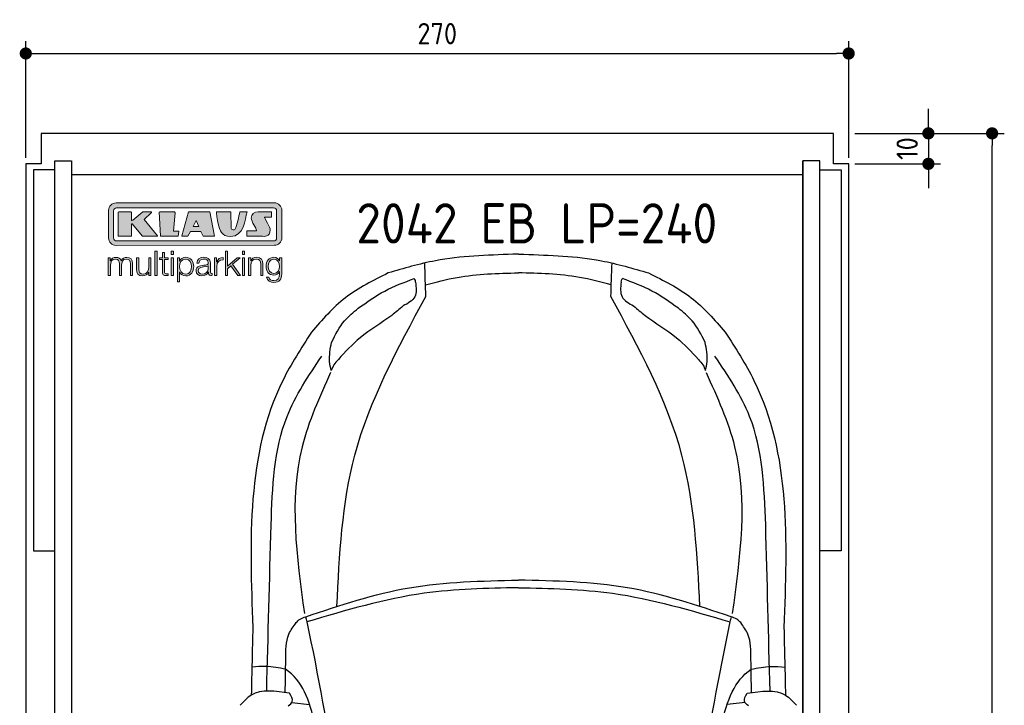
# Model space of a CAD drawing. Header units: millimetres. Extents: x -20 to 3211, y -1049 to 5673.
# Tile 3 of 3: x -20 to 3211, y 3423 to 5673. Entities that reach past the tile are written whole.
import ezdxf

# ---------------------------------------------------------------- set-up
doc = ezdxf.new("R2010")
doc.units = ezdxf.units.MM
for name, color, linetype in [('4', 3, 'Continuous'), ('5', 3, 'Continuous'), ('car', 1, 'Continuous'), ('Logo', 7, 'Continuous')]:
    doc.layers.add(name, color=color, linetype=linetype)
doc.styles.get("Standard").update_dxf_attribs({"font": 'ISOCP.SHX'})
doc.dimstyles.new('GEN-ISO', dxfattribs={"dimscale": 20, "dimtxt": 3.5, "dimasz": 2, "dimexe": 2, "dimexo": 1, "dimgap": 1.5, "dimtad": 1, "dimdec": 1, "dimdsep": 46, "dimtxsty": 'Standard', "dimblk": 'PUNKT', "dimcen": 2, "dimclrd": 256, "dimclre": 256, "dimclrt": 2, "dimadec": 0, "dimazin": 0, "dimtp": 0.1, "dimtm": 0.1, "dimtfac": 0.71, "dimtdec": 1, "dimtmove": 2, "dimatfit": 3, "dimldrblk": 'PUNKT', "dimfxl": 0, "dimtolj": 1, "dimarcsym": 0})

# ---------------------------------------------------------------- blocks, each defined once
blk = doc.blocks.new('PUNKT')
at = {"layer": '4', "color": 0, "linetype": 'ByBlock'}
blk.add_line((-0.5, 0), (-1, 0), dxfattribs=at)
at = {"layer": '4', "color": 0, "linetype": 'ByBlock', "const_width": 0.5}
blk.add_lwpolyline([(-0.25, 0, 1), (0.25, 0, 1)], format="xyb", close=True, dxfattribs=at)
blk = doc.blocks.new('*D3')
at = {"layer": '5', "lineweight": -2}
for p, q in [((2720, 5300), (3210.6, 5300)), ((3170.6, 40), (3170.6, 5260)), ((2670, 0), (3210.6, 0))]:
    blk.add_line(p, q, dxfattribs=at)
at = {"layer": 'DEFPOINTS', "color": 0}
for p in [(2700, 5300), (3170.6, 5300), (2650, 0)]:
    blk.add_point(p, dxfattribs=at)
at = {"layer": '5', "lineweight": -2, "xscale": 40, "yscale": 40, "zscale": 40}
for p, rotation in [((3170.6, 5300), 90), ((3170.6, 0), 270)]:
    blk.add_blockref('PUNKT', p, dxfattribs=dict(at, rotation=rotation))
at = {"layer": '5', "color": 2, "insert": (3105.6, 2650), "char_height": 70, "attachment_point": 5, "rotation": 90}
blk.add_mtext('\\A1;530', dxfattribs=at)
blk = doc.blocks.new('*D7')
at = {"layer": '5', "lineweight": -2}
for p, q in [((0, 5220), (0, 5602.1)), ((2700, 5220), (2700, 5602.1)), ((40, 5562.1), (2660, 5562.1))]:
    blk.add_line(p, q, dxfattribs=at)
at = {"layer": 'DEFPOINTS', "color": 0}
for p in [(2700, 5562.1), (0, 5200), (2700, 5200)]:
    blk.add_point(p, dxfattribs=at)
at = {"layer": '5', "lineweight": -2, "xscale": 40, "yscale": 40, "zscale": 40, "rotation": 180}
blk.add_blockref('PUNKT', (0, 5562.1), dxfattribs=at)
at = {"layer": '5', "lineweight": -2, "xscale": 40, "yscale": 40, "zscale": 40}
blk.add_blockref('PUNKT', (2700, 5562.1), dxfattribs=at)
at = {"layer": '5', "color": 2, "insert": (1350, 5627.1), "char_height": 70, "attachment_point": 5}
blk.add_mtext('270', dxfattribs=at)
blk = doc.blocks.new('*D8')
at = {"layer": '5', "lineweight": -2}
for p, q in [((2961.5, 5340), (2961.5, 5380)), ((2720, 5300), (3001.5, 5300)), ((2961.5, 5300), (2961.5, 5200)), ((2720, 5200), (3001.5, 5200)), ((2961.5, 5160), (2961.5, 5120))]:
    blk.add_line(p, q, dxfattribs=at)
at = {"layer": 'DEFPOINTS', "color": 0}
for p in [(2700, 5300), (2700, 5200), (2961.5, 5200)]:
    blk.add_point(p, dxfattribs=at)
at = {"layer": '5', "lineweight": -2, "xscale": 40, "yscale": 40, "zscale": 40}
for p, rotation in [((2961.5, 5300), 270), ((2961.5, 5200), 90)]:
    blk.add_blockref('PUNKT', p, dxfattribs=dict(at, rotation=rotation))
at = {"layer": '5', "color": 2, "insert": (2891.9, 5250), "char_height": 70, "attachment_point": 5, "rotation": 90}
blk.add_mtext('\\A1;10', dxfattribs=at)
blk = doc.blocks.new('KLAUS')
at = {"layer": 'Logo'}
h = blk.add_hatch(color=8, dxfattribs=at)
h.dxf.hatch_style = 2
edge = h.paths.add_edge_path()
edge.add_spline(control_points=[(3.6, 29.09), (2.88, 29.09), (2.3, 28.51), (2.3, 27.8), (2.3, 27.8), (2.3, 16.11), (2.3, 16.11), (2.3, 15.39), (2.88, 14.81), (3.6, 14.81), (3.6, 14.81), (71.16, 14.81), (71.16, 14.81), (71.88, 14.81), (72.46, 15.39), (72.46, 16.11), (72.46, 16.11), (72.46, 27.8), (72.46, 27.8), (72.46, 28.51), (71.88, 29.09), (71.16, 29.09), (71.16, 29.09), (3.6, 29.09), (3.6, 29.09), (3.6, 29.09), (3.6, 29.09), (3.6, 29.09)], knot_values=[0, 0, 0, 0, 1, 1, 1, 2, 2, 2, 3, 3, 3, 4, 4, 4, 5, 5, 5, 6, 6, 6, 7, 7, 7, 8, 8, 8, 9, 9, 9, 9], degree=3, periodic=0)
edge = h.paths.add_edge_path()
edge.add_spline(control_points=[(3.35, 31.23), (3.35, 31.23), (71.47, 31.23), (71.47, 31.23), (73.26, 31.23), (74.71, 29.77), (74.71, 27.99), (74.71, 27.99), (74.71, 16.17), (74.71, 16.17), (74.71, 14.38), (73.26, 12.93), (71.47, 12.93), (71.47, 12.93), (3.35, 12.93), (3.35, 12.93), (1.56, 12.93), (0.11, 14.38), (0.11, 16.17), (0.11, 16.17), (0.11, 27.99), (0.11, 27.99), (0.11, 29.77), (1.56, 31.23), (3.35, 31.23), (3.35, 31.23), (3.35, 31.23), (3.35, 31.23)], knot_values=[0, 0, 0, 0, 1, 1, 1, 2, 2, 2, 3, 3, 3, 4, 4, 4, 5, 5, 5, 6, 6, 6, 7, 7, 7, 8, 8, 8, 9, 9, 9, 9], degree=3, periodic=0)
h = blk.add_hatch(color=8, dxfattribs=at)
h.dxf.hatch_style = 2
edge = h.paths.add_edge_path()
edge.add_spline(control_points=[(4.5, 27.33), (4.5, 27.33), (9.7, 27.33), (9.7, 27.33), (9.84, 27.33), (9.96, 27.22), (9.96, 27.08), (9.96, 27.08), (9.96, 23.69), (9.96, 23.69), (9.96, 23.69), (9.94, 23.64), (10.04, 23.59), (10.14, 23.53), (10.2, 23.57), (10.2, 23.57), (10.2, 23.57), (10.51, 23.75), (10.51, 23.75), (10.51, 23.75), (14.94, 27.33), (14.94, 27.33), (14.94, 27.33), (18.41, 27.33), (18.41, 27.33), (18.41, 27.33), (18.49, 27.33), (18.56, 27.2), (18.65, 27.04), (18.53, 26.91), (18.53, 26.91), (18.53, 26.91), (15.49, 24.11), (15.49, 24.11), (15.49, 24.11), (21.14, 17.06), (21.14, 17.06), (21.14, 17.06), (21.13, 16.91), (21.13, 16.91), (21.08, 16.84), (20.99, 16.82), (20.99, 16.82), (20.99, 16.82), (14.7, 16.82), (14.7, 16.82), (14.7, 16.82), (10.26, 22.17), (10.26, 22.17), (10.26, 22.17), (10.19, 22.24), (10.08, 22.21), (9.97, 22.18), (9.96, 22.11), (9.96, 22.11), (9.96, 22.11), (9.96, 17.08), (9.96, 17.08), (9.96, 16.94), (9.84, 16.82), (9.7, 16.82), (9.7, 16.82), (4.5, 16.82), (4.5, 16.82), (4.36, 16.82), (4.25, 16.94), (4.25, 17.08), (4.25, 17.08), (4.25, 27.08), (4.25, 27.08), (4.25, 27.22), (4.36, 27.33), (4.5, 27.33), (4.5, 27.33), (4.5, 27.33), (4.5, 27.33)], knot_values=[0, 0, 0, 0, 1, 1, 1, 2, 2, 2, 3, 3, 3, 4, 4, 4, 5, 5, 5, 6, 6, 6, 7, 7, 7, 8, 8, 8, 9, 9, 9, 10, 10, 10, 11, 11, 11, 12, 12, 12, 13, 13, 13, 14, 14, 14, 15, 15, 15, 16, 16, 16, 17, 17, 17, 18, 18, 18, 19, 19, 19, 20, 20, 20, 21, 21, 21, 22, 22, 22, 23, 23, 23, 24, 24, 24, 25, 25, 25, 25], degree=3, periodic=0)
h = blk.add_hatch(color=8, dxfattribs=at)
h.dxf.hatch_style = 2
h.paths.add_polyline_path([(22.42, 17.06), (21.97, 27.15), (22.24, 27.33), (28.55, 27.33), (28.86, 26.97), (28.01, 19.08), (30.26, 19.07), (30.44, 18.95), (30.08, 16.95), (29.49, 16.82), (22.6, 16.82)])
h = blk.add_hatch(color=8, dxfattribs=at)
h.paths.add_polyline_path([(36.52, 21.01), (38.93, 21.01), (37.87, 23.57)])
h.paths.add_polyline_path([(34.52, 27.33), (43.65, 27.33), (45.76, 16.94), (45.57, 16.82), (40.83, 16.82), (39.89, 18.95), (35.42, 18.95), (34.27, 16.82), (31.78, 16.82), (31.66, 17)])
h = blk.add_hatch(color=8, dxfattribs=at)
h.dxf.hatch_style = 2
edge = h.paths.add_edge_path()
edge.add_spline(control_points=[(52.69, 27.32), (52.69, 27.32), (52.88, 20.14), (52.88, 20.14), (53.01, 19.89), (53.2, 19.77), (53.43, 19.71), (53.91, 19.59), (54.43, 19.57), (54.64, 20.03), (55.23, 21.34), (56.27, 25.45), (56.6, 27.33), (56.6, 27.33), (59.77, 27.33), (59.77, 27.33), (58.77, 23.9), (58.56, 16.82), (52.63, 16.76), (48.72, 16.72), (48.01, 19.35), (47.27, 22.24), (46.89, 23.68), (46.54, 27.33), (46.54, 27.33), (46.54, 27.33), (52.69, 27.32), (52.69, 27.32), (52.69, 27.32), (52.69, 27.32), (52.69, 27.32)], knot_values=[0, 0, 0, 0, 1, 1, 1, 2, 2, 2, 3, 3, 3, 4, 4, 4, 5, 5, 5, 6, 6, 6, 7, 7, 7, 8, 8, 8, 9, 9, 9, 10, 10, 10, 10], degree=3, periodic=0)
h = blk.add_hatch(color=8, dxfattribs=at)
h.dxf.hatch_style = 2
edge = h.paths.add_edge_path()
edge.add_spline(control_points=[(64.46, 27.33), (64.46, 27.33), (70.31, 27.33), (70.31, 27.33), (70.31, 26.52), (70.31, 26.02), (70.31, 25.12), (70.31, 25.12), (67.3, 25.12), (67.3, 25.12), (67.24, 25.04), (67.25, 25.11), (67.25, 24.91), (67.25, 24.88), (69.73, 20.38), (69.73, 19.57), (69.73, 16.4), (67.22, 16.81), (65.9, 16.82), (65.9, 16.82), (59.59, 16.82), (59.59, 16.82), (59.59, 17.76), (59.59, 18.23), (59.59, 19.14), (59.59, 19.14), (63.75, 19.14), (63.75, 19.14), (63.82, 19.22), (63.81, 19.11), (63.81, 19.31), (63.81, 20.32), (61.58, 23.06), (61.58, 24.63), (61.58, 26.33), (62.83, 27.34), (64.46, 27.33), (64.46, 27.33), (64.46, 27.33), (64.46, 27.33)], knot_values=[0, 0, 0, 0, 1, 1, 1, 2, 2, 2, 3, 3, 3, 4, 4, 4, 5, 5, 5, 6, 6, 6, 7, 7, 7, 8, 8, 8, 9, 9, 9, 10, 10, 10, 11, 11, 11, 12, 12, 12, 13, 13, 13, 13], degree=3, periodic=0)
h = blk.add_hatch(color=30, dxfattribs=at)
h.dxf.hatch_style = 2
h.paths.add_polyline_path([(20.07, 0), (20.99, 0), (20.99, 10.45), (20.07, 10.45)])
h = blk.add_hatch(color=30, dxfattribs=at)
h.dxf.hatch_style = 2
edge = h.paths.add_edge_path()
edge.add_spline(control_points=[(24.22, 9.82), (24.22, 9.82), (23.3, 9.82), (23.3, 9.82), (23.3, 9.82), (23.3, 7.55), (23.3, 7.55), (23.3, 7.55), (21.98, 7.55), (21.98, 7.55), (21.98, 7.55), (21.98, 6.78), (21.98, 6.78), (21.98, 6.78), (23.3, 6.78), (23.3, 6.78), (23.3, 6.78), (23.3, 1.61), (23.3, 1.61), (23.28, 0.32), (23.71, -0.09), (24.94, -0.09), (25.22, -0.09), (25.48, -0.06), (25.76, -0.06), (25.76, -0.06), (25.76, 0.73), (25.76, 0.73), (25.5, 0.7), (25.23, 0.69), (24.97, 0.69), (24.31, 0.73), (24.22, 1.08), (24.22, 1.68), (24.22, 1.68), (24.22, 6.78), (24.22, 6.78), (24.22, 6.78), (25.76, 6.78), (25.76, 6.78), (25.76, 6.78), (25.76, 7.55), (25.76, 7.55), (25.76, 7.55), (24.22, 7.55), (24.22, 7.55), (24.22, 7.55), (24.22, 9.82), (24.22, 9.82), (24.22, 9.82), (24.22, 9.82), (24.22, 9.82)], knot_values=[0, 0, 0, 0, 1, 1, 1, 2, 2, 2, 3, 3, 3, 4, 4, 4, 5, 5, 5, 6, 6, 6, 7, 7, 7, 8, 8, 8, 9, 9, 9, 10, 10, 10, 11, 11, 11, 12, 12, 12, 13, 13, 13, 14, 14, 14, 15, 15, 15, 16, 16, 16, 17, 17, 17, 17], degree=3, periodic=0)
h = blk.add_hatch(color=30, dxfattribs=at)
h.paths.add_polyline_path([(27.1, 0), (28.03, 0), (28.03, 7.55), (27.1, 7.55)])
h.paths.add_polyline_path([(27.1, 8.98), (28.03, 8.98), (28.03, 10.45), (27.1, 10.45)])
h = blk.add_hatch(color=30, dxfattribs=at)
h.dxf.hatch_style = 2
h.paths.add_polyline_path([(50.4, 0), (51.32, 0), (51.32, 2.87), (52.82, 4.11), (55.8, 0), (56.96, 0), (53.52, 4.76), (56.74, 7.55), (55.51, 7.55), (51.32, 3.89), (51.32, 10.45), (50.4, 10.45)])
h = blk.add_hatch(color=30, dxfattribs=at)
h.paths.add_polyline_path([(57.74, 0), (58.66, 0), (58.66, 7.55), (57.74, 7.55)])
h.paths.add_polyline_path([(57.74, 8.98), (58.66, 8.98), (58.66, 10.45), (57.74, 10.45)])
h = blk.add_hatch(color=30, dxfattribs=at)
h.dxf.hatch_style = 2
edge = h.paths.add_edge_path()
edge.add_spline(control_points=[(0, 0), (0, 0), (0.92, 0), (0.92, 0), (0.92, 0), (0.92, 4.22), (0.92, 4.22), (0.94, 5.8), (1.58, 7), (3.18, 7), (4.35, 7), (4.77, 6.15), (4.76, 5.12), (4.76, 5.12), (4.76, 0), (4.76, 0), (4.76, 0), (5.68, 0), (5.68, 0), (5.68, 0), (5.68, 4.27), (5.68, 4.27), (5.68, 5.68), (6.14, 7), (7.73, 7), (9.05, 7), (9.52, 6.32), (9.52, 5.08), (9.52, 5.08), (9.52, 0), (9.52, 0), (9.52, 0), (10.44, 0), (10.44, 0), (10.44, 0), (10.44, 5.12), (10.44, 5.12), (10.44, 6.91), (9.59, 7.77), (7.94, 7.77), (6.94, 7.77), (5.99, 7.29), (5.54, 6.3), (5.26, 7.29), (4.36, 7.77), (3.37, 7.77), (2.17, 7.77), (1.38, 7.19), (0.89, 6.28), (0.89, 6.28), (0.85, 6.28), (0.85, 6.28), (0.85, 6.28), (0.85, 7.55), (0.85, 7.55), (0.85, 7.55), (0, 7.55), (0, 7.55), (0, 7.55), (0, 0), (0, 0), (0, 0), (0, 0), (0, 0)], knot_values=[0, 0, 0, 0, 1, 1, 1, 2, 2, 2, 3, 3, 3, 4, 4, 4, 5, 5, 5, 6, 6, 6, 7, 7, 7, 8, 8, 8, 9, 9, 9, 10, 10, 10, 11, 11, 11, 12, 12, 12, 13, 13, 13, 14, 14, 14, 15, 15, 15, 16, 16, 16, 17, 17, 17, 18, 18, 18, 19, 19, 19, 20, 20, 20, 21, 21, 21, 21], degree=3, periodic=0)
h = blk.add_hatch(color=30, dxfattribs=at)
h.dxf.hatch_style = 2
edge = h.paths.add_edge_path()
edge.add_spline(control_points=[(18.31, 7.55), (18.31, 7.55), (17.39, 7.55), (17.39, 7.55), (17.39, 7.55), (17.39, 3.59), (17.39, 3.59), (17.39, 2.05), (16.7, 0.56), (15.12, 0.56), (13.66, 0.56), (13.15, 1.27), (13.1, 2.64), (13.1, 2.64), (13.1, 7.55), (13.1, 7.55), (13.1, 7.55), (12.18, 7.55), (12.18, 7.55), (12.18, 7.55), (12.18, 2.65), (12.18, 2.65), (12.18, 0.89), (12.93, -0.22), (14.83, -0.22), (15.96, -0.22), (16.95, 0.35), (17.44, 1.36), (17.44, 1.36), (17.47, 1.36), (17.47, 1.36), (17.47, 1.36), (17.47, 0), (17.47, 0), (17.47, 0), (18.31, 0), (18.31, 0), (18.31, 0), (18.31, 7.55), (18.31, 7.55), (18.31, 7.55), (18.31, 7.55), (18.31, 7.55)], knot_values=[0, 0, 0, 0, 1, 1, 1, 2, 2, 2, 3, 3, 3, 4, 4, 4, 5, 5, 5, 6, 6, 6, 7, 7, 7, 8, 8, 8, 9, 9, 9, 10, 10, 10, 11, 11, 11, 12, 12, 12, 13, 13, 13, 14, 14, 14, 14], degree=3, periodic=0)
h = blk.add_hatch(color=30, dxfattribs=at)
edge = h.paths.add_edge_path()
edge.add_spline(control_points=[(35.84, 3.78), (35.84, 2.21), (35.12, 0.56), (33.37, 0.56), (31.4, 0.56), (30.72, 2.21), (30.72, 3.78), (30.72, 5.49), (31.33, 7), (33.37, 7), (35.12, 7), (35.84, 5.34), (35.84, 3.78), (35.84, 3.78), (35.84, 3.78), (35.84, 3.78)], knot_values=[0, 0, 0, 0, 1, 1, 1, 2, 2, 2, 3, 3, 3, 4, 4, 4, 5, 5, 5, 5], degree=3, periodic=0)
edge = h.paths.add_edge_path()
edge.add_spline(control_points=[(29.79, -2.8), (29.79, -2.8), (30.72, -2.8), (30.72, -2.8), (30.72, -2.8), (30.72, 1.43), (30.72, 1.43), (30.72, 1.43), (30.74, 1.43), (30.74, 1.43), (31.14, 0.35), (32.24, -0.22), (33.37, -0.22), (35.66, -0.22), (36.76, 1.64), (36.76, 3.78), (36.76, 5.91), (35.66, 7.77), (33.37, 7.77), (32.15, 7.77), (31.1, 7.14), (30.67, 6.12), (30.67, 6.12), (30.64, 6.12), (30.64, 6.12), (30.64, 6.12), (30.64, 7.55), (30.64, 7.55), (30.64, 7.55), (29.79, 7.55), (29.79, 7.55), (29.79, 7.55), (29.79, -2.8), (29.79, -2.8), (29.79, -2.8), (29.79, -2.8), (29.79, -2.8)], knot_values=[0, 0, 0, 0, 1, 1, 1, 2, 2, 2, 3, 3, 3, 4, 4, 4, 5, 5, 5, 6, 6, 6, 7, 7, 7, 8, 8, 8, 9, 9, 9, 10, 10, 10, 11, 11, 11, 12, 12, 12, 12], degree=3, periodic=0)
h = blk.add_hatch(color=30, dxfattribs=at)
edge = h.paths.add_edge_path()
edge.add_spline(control_points=[(43.03, 2.93), (43.04, 1.45), (41.8, 0.56), (40.39, 0.56), (39.53, 0.56), (38.71, 1.13), (38.71, 2.05), (38.71, 3.53), (40.66, 3.51), (42.22, 3.79), (42.47, 3.84), (42.88, 3.91), (43, 4.13), (43, 4.13), (43.03, 4.13), (43.03, 4.13), (43.03, 4.13), (43.03, 2.93), (43.03, 2.93), (43.03, 2.93), (43.03, 2.93), (43.03, 2.93)], knot_values=[0, 0, 0, 0, 1, 1, 1, 2, 2, 2, 3, 3, 3, 4, 4, 4, 5, 5, 5, 6, 6, 6, 7, 7, 7, 7], degree=3, periodic=0)
edge = h.paths.add_edge_path()
edge.add_spline(control_points=[(39.03, 5.24), (39.06, 6.47), (39.91, 7), (41.05, 7), (42.14, 7), (43.03, 6.69), (43.03, 5.45), (43.03, 4.61), (42.6, 4.51), (41.84, 4.42), (39.85, 4.19), (37.79, 4.11), (37.79, 1.99), (37.79, 0.47), (38.93, -0.22), (40.32, -0.22), (41.77, -0.22), (42.43, 0.34), (43.07, 1.32), (43.07, 1.32), (43.1, 1.32), (43.1, 1.32), (43.1, 0.53), (43.25, 0), (44.19, 0), (44.43, 0), (44.58, 0.01), (44.79, 0.06), (44.79, 0.06), (44.79, 0.83), (44.79, 0.83), (44.71, 0.81), (44.6, 0.78), (44.49, 0.78), (44.13, 0.78), (43.95, 0.98), (43.95, 1.33), (43.95, 1.33), (43.95, 5.34), (43.95, 5.34), (43.95, 7.36), (42.5, 7.77), (41.17, 7.77), (39.44, 7.77), (38.2, 7.01), (38.11, 5.24), (38.11, 5.24), (39.03, 5.24), (39.03, 5.24), (39.03, 5.24), (39.03, 5.24), (39.03, 5.24)], knot_values=[0, 0, 0, 0, 1, 1, 1, 2, 2, 2, 3, 3, 3, 4, 4, 4, 5, 5, 5, 6, 6, 6, 7, 7, 7, 8, 8, 8, 9, 9, 9, 10, 10, 10, 11, 11, 11, 12, 12, 12, 13, 13, 13, 14, 14, 14, 15, 15, 15, 16, 16, 16, 17, 17, 17, 17], degree=3, periodic=0)
h = blk.add_hatch(color=30, dxfattribs=at)
h.dxf.hatch_style = 2
edge = h.paths.add_edge_path()
edge.add_spline(control_points=[(45.79, 0), (45.79, 0), (46.71, 0), (46.71, 0), (46.71, 0), (46.71, 4.03), (46.71, 4.03), (46.71, 5.59), (47.85, 6.82), (49.52, 6.73), (49.52, 6.73), (49.52, 7.66), (49.52, 7.66), (48.16, 7.72), (47.14, 7), (46.67, 5.78), (46.67, 5.78), (46.64, 5.78), (46.64, 5.78), (46.64, 5.78), (46.64, 7.55), (46.64, 7.55), (46.64, 7.55), (45.79, 7.55), (45.79, 7.55), (45.79, 7.55), (45.79, 0), (45.79, 0), (45.79, 0), (45.79, 0), (45.79, 0)], knot_values=[0, 0, 0, 0, 1, 1, 1, 2, 2, 2, 3, 3, 3, 4, 4, 4, 5, 5, 5, 6, 6, 6, 7, 7, 7, 8, 8, 8, 9, 9, 9, 10, 10, 10, 10], degree=3, periodic=0)
h = blk.add_hatch(color=30, dxfattribs=at)
h.dxf.hatch_style = 2
edge = h.paths.add_edge_path()
edge.add_spline(control_points=[(60.41, 0), (60.41, 0), (61.33, 0), (61.33, 0), (61.33, 0), (61.33, 4.41), (61.33, 4.41), (61.36, 5.89), (62.24, 7), (63.7, 7), (65.2, 7), (65.62, 6.02), (65.62, 4.71), (65.62, 4.71), (65.62, 0), (65.62, 0), (65.62, 0), (66.54, 0), (66.54, 0), (66.54, 0), (66.54, 4.86), (66.54, 4.86), (66.54, 6.66), (65.9, 7.77), (63.78, 7.77), (62.71, 7.77), (61.7, 7.16), (61.36, 6.25), (61.36, 6.25), (61.33, 6.25), (61.33, 6.25), (61.33, 6.25), (61.33, 7.55), (61.33, 7.55), (61.33, 7.55), (60.41, 7.55), (60.41, 7.55), (60.41, 7.55), (60.41, 0), (60.41, 0), (60.41, 0), (60.41, 0), (60.41, 0)], knot_values=[0, 0, 0, 0, 1, 1, 1, 2, 2, 2, 3, 3, 3, 4, 4, 4, 5, 5, 5, 6, 6, 6, 7, 7, 7, 8, 8, 8, 9, 9, 9, 10, 10, 10, 11, 11, 11, 12, 12, 12, 13, 13, 13, 14, 14, 14, 14], degree=3, periodic=0)
h = blk.add_hatch(color=30, dxfattribs=at)
edge = h.paths.add_edge_path()
edge.add_spline(control_points=[(71.32, 0.86), (69.62, 0.86), (68.83, 2.34), (68.83, 3.86), (68.83, 5.43), (69.56, 7), (71.32, 7), (73.06, 7), (73.75, 5.34), (73.75, 3.86), (73.75, 2.33), (72.91, 0.86), (71.32, 0.86), (71.32, 0.86), (71.32, 0.86), (71.32, 0.86)], knot_values=[0, 0, 0, 0, 1, 1, 1, 2, 2, 2, 3, 3, 3, 4, 4, 4, 5, 5, 5, 5], degree=3, periodic=0)
edge = h.paths.add_edge_path()
edge.add_spline(control_points=[(74.67, 7.55), (74.67, 7.55), (73.75, 7.55), (73.75, 7.55), (73.75, 7.55), (73.75, 6.25), (73.75, 6.25), (73.75, 6.25), (73.72, 6.25), (73.72, 6.25), (73.35, 7.09), (72.41, 7.77), (71.32, 7.77), (69.13, 7.77), (67.9, 6.05), (67.9, 3.97), (67.9, 1.82), (68.9, 0.09), (71.32, 0.09), (72.4, 0.09), (73.29, 0.72), (73.72, 1.64), (73.72, 1.64), (73.75, 1.64), (73.75, 1.64), (73.75, 1.64), (73.75, 0.61), (73.75, 0.61), (73.75, -1.23), (73.01, -2.24), (71.32, -2.24), (70.29, -2.24), (69.31, -1.85), (69.1, -0.73), (69.1, -0.73), (68.18, -0.73), (68.18, -0.73), (68.31, -2.34), (69.81, -3.02), (71.32, -3.02), (73.79, -3.02), (74.65, -1.64), (74.67, 0.61), (74.67, 0.61), (74.67, 7.55), (74.67, 7.55), (74.67, 7.55), (74.67, 7.55), (74.67, 7.55)], knot_values=[0, 0, 0, 0, 1, 1, 1, 2, 2, 2, 3, 3, 3, 4, 4, 4, 5, 5, 5, 6, 6, 6, 7, 7, 7, 8, 8, 8, 9, 9, 9, 10, 10, 10, 11, 11, 11, 12, 12, 12, 13, 13, 13, 14, 14, 14, 15, 15, 15, 16, 16, 16, 16], degree=3, periodic=0)
at = {"layer": 'Logo', "lineweight": 0}
for points in [[(22.42, 17.06), (21.97, 27.15), (22.24, 27.33), (28.55, 27.33), (28.86, 26.97), (28.01, 19.08), (30.26, 19.07), (30.44, 18.95), (30.08, 16.95), (29.49, 16.82), (22.6, 16.82), (22.42, 17.06), (22.42, 17.06)], [(34.52, 27.33), (43.65, 27.33), (45.76, 16.94), (45.57, 16.82), (40.83, 16.82), (39.89, 18.95), (35.42, 18.95), (34.27, 16.82), (31.78, 16.82), (31.66, 17), (34.52, 27.33), (34.52, 27.33)], [(36.52, 21.01), (38.93, 21.01), (37.87, 23.57), (36.52, 21.01), (36.52, 21.01)], [(20.07, 0), (20.99, 0), (20.99, 10.45), (20.07, 10.45), (20.07, 0), (20.07, 0)], [(27.1, 8.98), (28.03, 8.98), (28.03, 10.45), (27.1, 10.45), (27.1, 8.98), (27.1, 8.98)], [(50.4, 0), (51.32, 0), (51.32, 2.87), (52.82, 4.11), (55.8, 0), (56.96, 0), (53.52, 4.76), (56.74, 7.55), (55.51, 7.55), (51.32, 3.89), (51.32, 10.45), (50.4, 10.45), (50.4, 0), (50.4, 0)], [(57.74, 8.98), (58.66, 8.98), (58.66, 10.45), (57.74, 10.45), (57.74, 8.98), (57.74, 8.98)], [(27.1, 0), (28.03, 0), (28.03, 7.55), (27.1, 7.55), (27.1, 0), (27.1, 0)], [(57.74, 0), (58.66, 0), (58.66, 7.55), (57.74, 7.55), (57.74, 0), (57.74, 0)]]:
    blk.add_lwpolyline(points, dxfattribs=at)
for points, knots in [([(3.35, 31.23), (3.35, 31.23), (71.47, 31.23), (71.47, 31.23), (73.26, 31.23), (74.71, 29.77), (74.71, 27.99), (74.71, 27.99), (74.71, 16.17), (74.71, 16.17), (74.71, 14.38), (73.26, 12.93), (71.47, 12.93), (71.47, 12.93), (3.35, 12.93), (3.35, 12.93), (1.56, 12.93), (0.11, 14.38), (0.11, 16.17), (0.11, 16.17), (0.11, 27.99), (0.11, 27.99), (0.11, 29.77), (1.56, 31.23), (3.35, 31.23), (3.35, 31.23), (3.35, 31.23), (3.35, 31.23)], [0, 0, 0, 0, 1, 1, 1, 2, 2, 2, 3, 3, 3, 4, 4, 4, 5, 5, 5, 6, 6, 6, 7, 7, 7, 8, 8, 8, 9, 9, 9, 9]), ([(3.6, 29.09), (2.88, 29.09), (2.3, 28.51), (2.3, 27.8), (2.3, 27.8), (2.3, 16.11), (2.3, 16.11), (2.3, 15.39), (2.88, 14.81), (3.6, 14.81), (3.6, 14.81), (71.16, 14.81), (71.16, 14.81), (71.88, 14.81), (72.46, 15.39), (72.46, 16.11), (72.46, 16.11), (72.46, 27.8), (72.46, 27.8), (72.46, 28.51), (71.88, 29.09), (71.16, 29.09), (71.16, 29.09), (3.6, 29.09), (3.6, 29.09), (3.6, 29.09), (3.6, 29.09), (3.6, 29.09)], [0, 0, 0, 0, 1, 1, 1, 2, 2, 2, 3, 3, 3, 4, 4, 4, 5, 5, 5, 6, 6, 6, 7, 7, 7, 8, 8, 8, 9, 9, 9, 9]), ([(4.5, 27.33), (4.5, 27.33), (9.7, 27.33), (9.7, 27.33), (9.84, 27.33), (9.96, 27.22), (9.96, 27.08), (9.96, 27.08), (9.96, 23.69), (9.96, 23.69), (9.96, 23.69), (9.94, 23.64), (10.04, 23.59), (10.14, 23.53), (10.2, 23.57), (10.2, 23.57), (10.2, 23.57), (10.51, 23.75), (10.51, 23.75), (10.51, 23.75), (14.94, 27.33), (14.94, 27.33), (14.94, 27.33), (18.41, 27.33), (18.41, 27.33), (18.41, 27.33), (18.49, 27.33), (18.56, 27.2), (18.65, 27.04), (18.53, 26.91), (18.53, 26.91), (18.53, 26.91), (15.49, 24.11), (15.49, 24.11), (15.49, 24.11), (21.14, 17.06), (21.14, 17.06), (21.14, 17.06), (21.13, 16.91), (21.13, 16.91), (21.08, 16.84), (20.99, 16.82), (20.99, 16.82), (20.99, 16.82), (14.7, 16.82), (14.7, 16.82), (14.7, 16.82), (10.26, 22.17), (10.26, 22.17), (10.26, 22.17), (10.19, 22.24), (10.08, 22.21), (9.97, 22.18), (9.96, 22.11), (9.96, 22.11), (9.96, 22.11), (9.96, 17.08), (9.96, 17.08), (9.96, 16.94), (9.84, 16.82), (9.7, 16.82), (9.7, 16.82), (4.5, 16.82), (4.5, 16.82), (4.36, 16.82), (4.25, 16.94), (4.25, 17.08), (4.25, 17.08), (4.25, 27.08), (4.25, 27.08), (4.25, 27.22), (4.36, 27.33), (4.5, 27.33), (4.5, 27.33), (4.5, 27.33), (4.5, 27.33)], [0, 0, 0, 0, 1, 1, 1, 2, 2, 2, 3, 3, 3, 4, 4, 4, 5, 5, 5, 6, 6, 6, 7, 7, 7, 8, 8, 8, 9, 9, 9, 10, 10, 10, 11, 11, 11, 12, 12, 12, 13, 13, 13, 14, 14, 14, 15, 15, 15, 16, 16, 16, 17, 17, 17, 18, 18, 18, 19, 19, 19, 20, 20, 20, 21, 21, 21, 22, 22, 22, 23, 23, 23, 24, 24, 24, 25, 25, 25, 25]), ([(52.69, 27.32), (52.69, 27.32), (52.88, 20.14), (52.88, 20.14), (53.01, 19.89), (53.2, 19.77), (53.43, 19.71), (53.91, 19.59), (54.43, 19.57), (54.64, 20.03), (55.23, 21.34), (56.27, 25.45), (56.6, 27.33), (56.6, 27.33), (59.77, 27.33), (59.77, 27.33), (58.77, 23.9), (58.56, 16.82), (52.63, 16.76), (48.72, 16.72), (48.01, 19.35), (47.27, 22.24), (46.89, 23.68), (46.54, 27.33), (46.54, 27.33), (46.54, 27.33), (52.69, 27.32), (52.69, 27.32), (52.69, 27.32), (52.69, 27.32), (52.69, 27.32)], [0, 0, 0, 0, 1, 1, 1, 2, 2, 2, 3, 3, 3, 4, 4, 4, 5, 5, 5, 6, 6, 6, 7, 7, 7, 8, 8, 8, 9, 9, 9, 10, 10, 10, 10]), ([(64.46, 27.33), (64.46, 27.33), (70.31, 27.33), (70.31, 27.33), (70.31, 26.52), (70.31, 26.02), (70.31, 25.12), (70.31, 25.12), (67.3, 25.12), (67.3, 25.12), (67.24, 25.04), (67.25, 25.11), (67.25, 24.91), (67.25, 24.88), (69.73, 20.38), (69.73, 19.57), (69.73, 16.4), (67.22, 16.81), (65.9, 16.82), (65.9, 16.82), (59.59, 16.82), (59.59, 16.82), (59.59, 17.76), (59.59, 18.23), (59.59, 19.14), (59.59, 19.14), (63.75, 19.14), (63.75, 19.14), (63.82, 19.22), (63.81, 19.11), (63.81, 19.31), (63.81, 20.32), (61.58, 23.06), (61.58, 24.63), (61.58, 26.33), (62.83, 27.34), (64.46, 27.33), (64.46, 27.33), (64.46, 27.33), (64.46, 27.33)], [0, 0, 0, 0, 1, 1, 1, 2, 2, 2, 3, 3, 3, 4, 4, 4, 5, 5, 5, 6, 6, 6, 7, 7, 7, 8, 8, 8, 9, 9, 9, 10, 10, 10, 11, 11, 11, 12, 12, 12, 13, 13, 13, 13]), ([(24.22, 9.82), (24.22, 9.82), (23.3, 9.82), (23.3, 9.82), (23.3, 9.82), (23.3, 7.55), (23.3, 7.55), (23.3, 7.55), (21.98, 7.55), (21.98, 7.55), (21.98, 7.55), (21.98, 6.78), (21.98, 6.78), (21.98, 6.78), (23.3, 6.78), (23.3, 6.78), (23.3, 6.78), (23.3, 1.61), (23.3, 1.61), (23.28, 0.32), (23.71, -0.09), (24.94, -0.09), (25.22, -0.09), (25.48, -0.06), (25.76, -0.06), (25.76, -0.06), (25.76, 0.73), (25.76, 0.73), (25.5, 0.7), (25.23, 0.69), (24.97, 0.69), (24.31, 0.73), (24.22, 1.08), (24.22, 1.68), (24.22, 1.68), (24.22, 6.78), (24.22, 6.78), (24.22, 6.78), (25.76, 6.78), (25.76, 6.78), (25.76, 6.78), (25.76, 7.55), (25.76, 7.55), (25.76, 7.55), (24.22, 7.55), (24.22, 7.55), (24.22, 7.55), (24.22, 9.82), (24.22, 9.82), (24.22, 9.82), (24.22, 9.82), (24.22, 9.82)], [0, 0, 0, 0, 1, 1, 1, 2, 2, 2, 3, 3, 3, 4, 4, 4, 5, 5, 5, 6, 6, 6, 7, 7, 7, 8, 8, 8, 9, 9, 9, 10, 10, 10, 11, 11, 11, 12, 12, 12, 13, 13, 13, 14, 14, 14, 15, 15, 15, 16, 16, 16, 17, 17, 17, 17]), ([(0, 0), (0, 0), (0.92, 0), (0.92, 0), (0.92, 0), (0.92, 4.22), (0.92, 4.22), (0.94, 5.8), (1.58, 7), (3.18, 7), (4.35, 7), (4.77, 6.15), (4.76, 5.12), (4.76, 5.12), (4.76, 0), (4.76, 0), (4.76, 0), (5.68, 0), (5.68, 0), (5.68, 0), (5.68, 4.27), (5.68, 4.27), (5.68, 5.68), (6.14, 7), (7.73, 7), (9.05, 7), (9.52, 6.32), (9.52, 5.08), (9.52, 5.08), (9.52, 0), (9.52, 0), (9.52, 0), (10.44, 0), (10.44, 0), (10.44, 0), (10.44, 5.12), (10.44, 5.12), (10.44, 6.91), (9.59, 7.77), (7.94, 7.77), (6.94, 7.77), (5.99, 7.29), (5.54, 6.3), (5.26, 7.29), (4.36, 7.77), (3.37, 7.77), (2.17, 7.77), (1.38, 7.19), (0.89, 6.28), (0.89, 6.28), (0.85, 6.28), (0.85, 6.28), (0.85, 6.28), (0.85, 7.55), (0.85, 7.55), (0.85, 7.55), (0, 7.55), (0, 7.55), (0, 7.55), (0, 0), (0, 0), (0, 0), (0, 0), (0, 0)], [0, 0, 0, 0, 1, 1, 1, 2, 2, 2, 3, 3, 3, 4, 4, 4, 5, 5, 5, 6, 6, 6, 7, 7, 7, 8, 8, 8, 9, 9, 9, 10, 10, 10, 11, 11, 11, 12, 12, 12, 13, 13, 13, 14, 14, 14, 15, 15, 15, 16, 16, 16, 17, 17, 17, 18, 18, 18, 19, 19, 19, 20, 20, 20, 21, 21, 21, 21]), ([(18.31, 7.55), (18.31, 7.55), (17.39, 7.55), (17.39, 7.55), (17.39, 7.55), (17.39, 3.59), (17.39, 3.59), (17.39, 2.05), (16.7, 0.56), (15.12, 0.56), (13.66, 0.56), (13.15, 1.27), (13.1, 2.64), (13.1, 2.64), (13.1, 7.55), (13.1, 7.55), (13.1, 7.55), (12.18, 7.55), (12.18, 7.55), (12.18, 7.55), (12.18, 2.65), (12.18, 2.65), (12.18, 0.89), (12.93, -0.22), (14.83, -0.22), (15.96, -0.22), (16.95, 0.35), (17.44, 1.36), (17.44, 1.36), (17.47, 1.36), (17.47, 1.36), (17.47, 1.36), (17.47, 0), (17.47, 0), (17.47, 0), (18.31, 0), (18.31, 0), (18.31, 0), (18.31, 7.55), (18.31, 7.55), (18.31, 7.55), (18.31, 7.55), (18.31, 7.55)], [0, 0, 0, 0, 1, 1, 1, 2, 2, 2, 3, 3, 3, 4, 4, 4, 5, 5, 5, 6, 6, 6, 7, 7, 7, 8, 8, 8, 9, 9, 9, 10, 10, 10, 11, 11, 11, 12, 12, 12, 13, 13, 13, 14, 14, 14, 14]), ([(29.79, -2.8), (29.79, -2.8), (30.72, -2.8), (30.72, -2.8), (30.72, -2.8), (30.72, 1.43), (30.72, 1.43), (30.72, 1.43), (30.74, 1.43), (30.74, 1.43), (31.14, 0.35), (32.24, -0.22), (33.37, -0.22), (35.66, -0.22), (36.76, 1.64), (36.76, 3.78), (36.76, 5.91), (35.66, 7.77), (33.37, 7.77), (32.15, 7.77), (31.1, 7.14), (30.67, 6.12), (30.67, 6.12), (30.64, 6.12), (30.64, 6.12), (30.64, 6.12), (30.64, 7.55), (30.64, 7.55), (30.64, 7.55), (29.79, 7.55), (29.79, 7.55), (29.79, 7.55), (29.79, -2.8), (29.79, -2.8), (29.79, -2.8), (29.79, -2.8), (29.79, -2.8)], [0, 0, 0, 0, 1, 1, 1, 2, 2, 2, 3, 3, 3, 4, 4, 4, 5, 5, 5, 6, 6, 6, 7, 7, 7, 8, 8, 8, 9, 9, 9, 10, 10, 10, 11, 11, 11, 12, 12, 12, 12]), ([(35.84, 3.78), (35.84, 2.21), (35.12, 0.56), (33.37, 0.56), (31.4, 0.56), (30.72, 2.21), (30.72, 3.78), (30.72, 5.49), (31.33, 7), (33.37, 7), (35.12, 7), (35.84, 5.34), (35.84, 3.78), (35.84, 3.78), (35.84, 3.78), (35.84, 3.78)], [0, 0, 0, 0, 1, 1, 1, 2, 2, 2, 3, 3, 3, 4, 4, 4, 5, 5, 5, 5]), ([(39.03, 5.24), (39.06, 6.47), (39.91, 7), (41.05, 7), (42.14, 7), (43.03, 6.69), (43.03, 5.45), (43.03, 4.61), (42.6, 4.51), (41.84, 4.42), (39.85, 4.19), (37.79, 4.11), (37.79, 1.99), (37.79, 0.47), (38.93, -0.22), (40.32, -0.22), (41.77, -0.22), (42.43, 0.34), (43.07, 1.32), (43.07, 1.32), (43.1, 1.32), (43.1, 1.32), (43.1, 0.53), (43.25, 0), (44.19, 0), (44.43, 0), (44.58, 0.01), (44.79, 0.06), (44.79, 0.06), (44.79, 0.83), (44.79, 0.83), (44.71, 0.81), (44.6, 0.78), (44.49, 0.78), (44.13, 0.78), (43.95, 0.98), (43.95, 1.33), (43.95, 1.33), (43.95, 5.34), (43.95, 5.34), (43.95, 7.36), (42.5, 7.77), (41.17, 7.77), (39.44, 7.77), (38.2, 7.01), (38.11, 5.24), (38.11, 5.24), (39.03, 5.24), (39.03, 5.24), (39.03, 5.24), (39.03, 5.24), (39.03, 5.24)], [0, 0, 0, 0, 1, 1, 1, 2, 2, 2, 3, 3, 3, 4, 4, 4, 5, 5, 5, 6, 6, 6, 7, 7, 7, 8, 8, 8, 9, 9, 9, 10, 10, 10, 11, 11, 11, 12, 12, 12, 13, 13, 13, 14, 14, 14, 15, 15, 15, 16, 16, 16, 17, 17, 17, 17]), ([(45.79, 0), (45.79, 0), (46.71, 0), (46.71, 0), (46.71, 0), (46.71, 4.03), (46.71, 4.03), (46.71, 5.59), (47.85, 6.82), (49.52, 6.73), (49.52, 6.73), (49.52, 7.66), (49.52, 7.66), (48.16, 7.72), (47.14, 7), (46.67, 5.78), (46.67, 5.78), (46.64, 5.78), (46.64, 5.78), (46.64, 5.78), (46.64, 7.55), (46.64, 7.55), (46.64, 7.55), (45.79, 7.55), (45.79, 7.55), (45.79, 7.55), (45.79, 0), (45.79, 0), (45.79, 0), (45.79, 0), (45.79, 0)], [0, 0, 0, 0, 1, 1, 1, 2, 2, 2, 3, 3, 3, 4, 4, 4, 5, 5, 5, 6, 6, 6, 7, 7, 7, 8, 8, 8, 9, 9, 9, 10, 10, 10, 10]), ([(60.41, 0), (60.41, 0), (61.33, 0), (61.33, 0), (61.33, 0), (61.33, 4.41), (61.33, 4.41), (61.36, 5.89), (62.24, 7), (63.7, 7), (65.2, 7), (65.62, 6.02), (65.62, 4.71), (65.62, 4.71), (65.62, 0), (65.62, 0), (65.62, 0), (66.54, 0), (66.54, 0), (66.54, 0), (66.54, 4.86), (66.54, 4.86), (66.54, 6.66), (65.9, 7.77), (63.78, 7.77), (62.71, 7.77), (61.7, 7.16), (61.36, 6.25), (61.36, 6.25), (61.33, 6.25), (61.33, 6.25), (61.33, 6.25), (61.33, 7.55), (61.33, 7.55), (61.33, 7.55), (60.41, 7.55), (60.41, 7.55), (60.41, 7.55), (60.41, 0), (60.41, 0), (60.41, 0), (60.41, 0), (60.41, 0)], [0, 0, 0, 0, 1, 1, 1, 2, 2, 2, 3, 3, 3, 4, 4, 4, 5, 5, 5, 6, 6, 6, 7, 7, 7, 8, 8, 8, 9, 9, 9, 10, 10, 10, 11, 11, 11, 12, 12, 12, 13, 13, 13, 14, 14, 14, 14]), ([(74.67, 7.55), (74.67, 7.55), (73.75, 7.55), (73.75, 7.55), (73.75, 7.55), (73.75, 6.25), (73.75, 6.25), (73.75, 6.25), (73.72, 6.25), (73.72, 6.25), (73.35, 7.09), (72.41, 7.77), (71.32, 7.77), (69.13, 7.77), (67.9, 6.05), (67.9, 3.97), (67.9, 1.82), (68.9, 0.09), (71.32, 0.09), (72.4, 0.09), (73.29, 0.72), (73.72, 1.64), (73.72, 1.64), (73.75, 1.64), (73.75, 1.64), (73.75, 1.64), (73.75, 0.61), (73.75, 0.61), (73.75, -1.23), (73.01, -2.24), (71.32, -2.24), (70.29, -2.24), (69.31, -1.85), (69.1, -0.73), (69.1, -0.73), (68.18, -0.73), (68.18, -0.73), (68.31, -2.34), (69.81, -3.02), (71.32, -3.02), (73.79, -3.02), (74.65, -1.64), (74.67, 0.61), (74.67, 0.61), (74.67, 7.55), (74.67, 7.55), (74.67, 7.55), (74.67, 7.55), (74.67, 7.55)], [0, 0, 0, 0, 1, 1, 1, 2, 2, 2, 3, 3, 3, 4, 4, 4, 5, 5, 5, 6, 6, 6, 7, 7, 7, 8, 8, 8, 9, 9, 9, 10, 10, 10, 11, 11, 11, 12, 12, 12, 13, 13, 13, 14, 14, 14, 15, 15, 15, 16, 16, 16, 16]), ([(71.32, 0.86), (69.62, 0.86), (68.83, 2.34), (68.83, 3.86), (68.83, 5.43), (69.56, 7), (71.32, 7), (73.06, 7), (73.75, 5.34), (73.75, 3.86), (73.75, 2.33), (72.91, 0.86), (71.32, 0.86), (71.32, 0.86), (71.32, 0.86), (71.32, 0.86)], [0, 0, 0, 0, 1, 1, 1, 2, 2, 2, 3, 3, 3, 4, 4, 4, 5, 5, 5, 5]), ([(43.03, 2.93), (43.04, 1.45), (41.8, 0.56), (40.39, 0.56), (39.53, 0.56), (38.71, 1.13), (38.71, 2.05), (38.71, 3.53), (40.66, 3.51), (42.22, 3.79), (42.47, 3.84), (42.88, 3.91), (43, 4.13), (43, 4.13), (43.03, 4.13), (43.03, 4.13), (43.03, 4.13), (43.03, 2.93), (43.03, 2.93), (43.03, 2.93), (43.03, 2.93), (43.03, 2.93)], [0, 0, 0, 0, 1, 1, 1, 2, 2, 2, 3, 3, 3, 4, 4, 4, 5, 5, 5, 6, 6, 6, 7, 7, 7, 7])]:
    blk.add_open_spline(points, degree=3, knots=knots, dxfattribs=at)

msp = doc.modelspace()

# ---------------------------------------------------------------- linework, layer by layer
msp.add_line((2550, 5163.5), (150, 5163.5))
msp.add_lwpolyline([(2700, 5200), (2650, 5200), (2650, 5300), (50, 5300), (50, 5200), (0, 5200), (0, 1400), (50, 1400), (50, 0), (2650, 0), (2650, 1400), (2700, 1400)], close=True)
for points in [[(95, 5210), (150, 5210), (150, 30), (122.5, 30)], [(95, 250), (95, 5210)], [(150, 30), (2550, 30), (2550, 5210)], [(150, 5210), (150, 30)], [(2605, 5210), (2550, 5210), (2550, 30), (2577.5, 30)], [(2605, 250), (2605, 5210)], [(95, 5180), (25, 5180), (25, 3930), (95, 3930)], [(2605, 5180), (2675, 5180), (2675, 3930), (2605, 3930)]]:
    msp.add_lwpolyline(points)
at = {"layer": 'car'}
for p, q in [((1616.22, 4903.39), (1598.3, 4903.04)), ((1616.22, 4903.39), (1634.15, 4903.04)), ((872.51, 3432.29), (931.08, 3425.92)), ((2359.89, 3432.27), (2301.32, 3425.9))]:
    msp.add_line(p, q, dxfattribs=at)
for points in [[(1598.3, 4903.04), (1343.83, 4881.89), (1188.94, 4841.84)], [(1634.15, 4903.04), (1888.61, 4881.88), (2043.5, 4841.83)], [(1312.67, 4764.28), (1308.92, 4874.53)], [(1919.77, 4764.27), (1923.52, 4874.52)], [(1188.94, 4841.84), (1048.87, 4760.42), (937.2, 4647.71)], [(1090.93, 4725.9), (1177.81, 4782.64), (1274.77, 4823.4)], [(1278.79, 4812.12), (1276.84, 4820.7), (1274.77, 4823.4)], [(1311.35, 4803.11), (1415.72, 4827.41), (1616.22, 4842.26)], [(1921.09, 4803.1), (1816.73, 4827.41), (1616.22, 4842.26)], [(1953.66, 4812.11), (1955.6, 4820.69), (1957.68, 4823.39)], [(2141.51, 4725.88), (2054.64, 4782.62), (1957.68, 4823.39)], [(2043.5, 4841.83), (2183.57, 4760.4), (2295.24, 4647.69)], [(1278.79, 4812.12), (1276.08, 4763.71), (1238.2, 4733.58)], [(1953.66, 4812.11), (1956.36, 4763.7), (1994.24, 4733.57)], [(1020.8, 3747.49), (1079.62, 4243.8), (1312.67, 4764.28)], [(2211.61, 3747.48), (2152.81, 4243.79), (1919.77, 4764.27)], [(1003.32, 4614.11), (1046.16, 4685.25), (1090.93, 4725.9)], [(1238.2, 4733.58), (1200.48, 4702.81), (1097.34, 4629.43), (1025.62, 4558.05)], [(1994.24, 4733.57), (2031.96, 4702.79), (2135.1, 4629.42), (2206.81, 4558.03)], [(2229.11, 4614.1), (2186.28, 4685.23), (2141.51, 4725.88)], [(937.2, 4647.71), (843.25, 4489.22), (744.92, 3678.71)], [(2295.24, 4647.69), (2389.18, 4489.2), (2487.49, 3678.69)], [(1002.41, 4521.64), (997.02, 4550.94), (1003.32, 4614.11)], [(2230.02, 4521.62), (2235.42, 4550.93), (2229.11, 4614.1)], [(804.8, 4015.28), (857.35, 4370.99), (971.23, 4568.95)], [(1025.62, 4558.05), (1010.66, 4540.02), (1002.41, 4521.64)], [(2206.81, 4558.03), (2221.77, 4540), (2230.02, 4521.62)], [(2427.62, 4015.26), (2375.08, 4370.97), (2261.2, 4568.93)], [(1000.25, 4515.21), (906.73, 4271.74), (914.19, 3724.94)], [(2232.18, 4515.19), (2325.7, 4271.72), (2318.22, 3724.92)], [(918.36, 3713.79), (1258.48, 3808.88), (1616.21, 3833.72)], [(2314.05, 3713.77), (1973.93, 3808.87), (1616.21, 3833.72)], [(1616.21, 3809.19), (1306.85, 3790.7), (922, 3696.85)], [(1616.21, 3809.19), (1925.56, 3790.69), (2310.41, 3696.83)], [(853.03, 3573.84), (863.38, 3656.83), (886.79, 3694.46)], [(886.79, 3694.46), (899.86, 3705.88), (918.36, 3713.79)], [(918.36, 3713.79), (922, 3696.85), (1021.14, 3169.15)], [(2314.05, 3713.77), (2310.41, 3696.83), (2211.25, 3169.13)], [(2345.62, 3694.44), (2332.56, 3705.86), (2314.05, 3713.77)], [(2379.38, 3573.82), (2369.03, 3656.81), (2345.62, 3694.44)], [(852.49, 3541.34), (787.41, 3550.85), (741.87, 3548.83)], [(2379.92, 3541.32), (2445, 3550.82), (2490.54, 3548.81)], [(865.21, 3462.53), (739.72, 3456.28), (703.81, 3423.19)], [(861.31, 3421.51), (874.15, 3435.58), (865.21, 3462.53)], [(2371.09, 3421.49), (2358.26, 3435.56), (2367.19, 3462.51)], [(2367.19, 3462.51), (2492.69, 3456.25), (2528.6, 3423.16)]]:
    msp.add_spline(points, degree=3, dxfattribs=at)
for points in [[(790.5, 3469.95), (794.94, 3651.73), (799.87, 3833.51), (804.8, 4015.28)], [(2441.91, 3469.93), (2437.47, 3651.7), (2432.55, 3833.48), (2427.62, 4015.26)], [(744.92, 3678.71), (743.17, 3604.57), (741.43, 3530.42), (739.72, 3456.28)], [(2487.49, 3678.69), (2489.24, 3604.54), (2490.98, 3530.4), (2492.69, 3456.25)], [(851.2, 3464.76), (851.81, 3501.12), (852.42, 3537.48), (853.03, 3573.84)], [(2381.2, 3464.74), (2380.59, 3501.1), (2379.99, 3537.46), (2379.38, 3573.82)]]:
    msp.add_open_spline(points, degree=3, dxfattribs=at)
for points in [[(994.16, 3104.27), (980.48, 3193.74), (951.54, 3383.09), (907.29, 3505.27), (852.49, 3541.34)], [(2238.24, 3104.25), (2251.92, 3193.72), (2280.87, 3383.07), (2325.12, 3505.25), (2379.92, 3541.32)]]:
    msp.add_open_spline(points, degree=3, knots=[0, 0, 0, 0, 271.1433691, 573.8124327, 573.8124327, 573.8124327, 573.8124327], dxfattribs=at)

# ---------------------------------------------------------------- block references
at = {"layer": 'Logo', "xscale": 7.622047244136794, "yscale": 7.622047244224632, "zscale": 7.622047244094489, "rotation": 0.01107024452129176}
msp.add_blockref('KLAUS', (270.66, 4833.94), dxfattribs=at)

# ---------------------------------------------------------------- texts
msp.add_text('2042 EB LP=240', height=132).set_placement((1084.36, 4938.68))

# ---------------------------------------------------------------- dimensions: what is measured, and where the dimension line sits
at = {"layer": '5'}
dim = msp.add_linear_dim(base=(2700, 5562.06), p1=(0, 5200), p2=(2700, 5200), dimstyle='GEN-ISO', override={"dimlfac": 0.1, "dimtolj": 0}, dxfattribs=at)
dim.commit()
dim.dimension.update_dxf_attribs({"geometry": '*D7', "text_midpoint": (1350, 5627.06)})
dim = msp.add_linear_dim(base=(2961.5, 5200), p1=(2700, 5300), p2=(2700, 5200), angle=90, dimstyle='GEN-ISO', override={"dimlfac": 0.1}, dxfattribs=at)
dim.commit()
dim.dimension.update_dxf_attribs({"geometry": '*D8', "text_midpoint": (2891.94, 5250), "dimtype": 160})
dim = msp.add_linear_dim(base=(3170.6, 5300), p1=(2650, 0), p2=(2700, 5300), angle=270, dimstyle='GEN-ISO', override={"dimlfac": 0.1}, dxfattribs=at)
dim.commit()
dim.dimension.update_dxf_attribs({"geometry": '*D3', "text_midpoint": (3105.6, 2650)})

doc.saveas('drawing.dxf')
